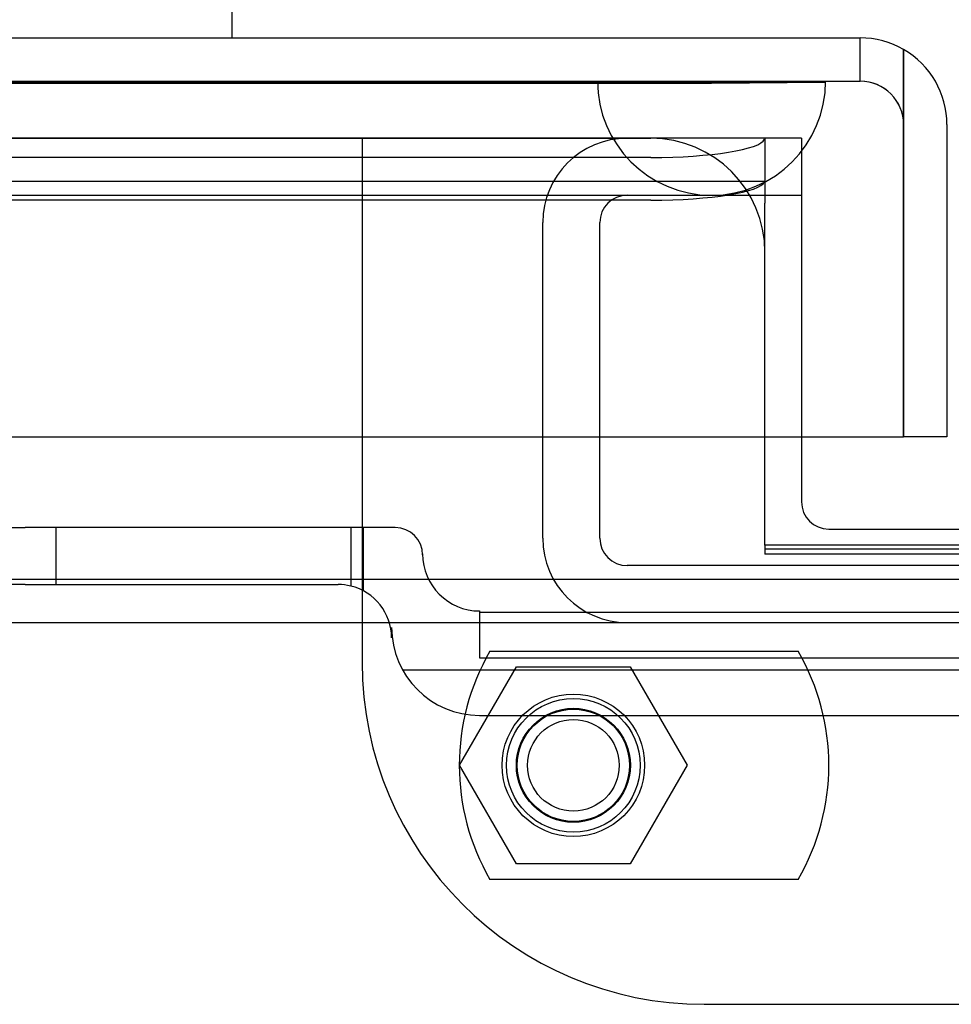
# Model space of a CAD drawing. Header units: inches. Extents: x 1 to 359, y -2 to 239.
# Tile 24 of 99: x 119.59 to 121.64, y 40.42 to 42.58. Entities that reach past the tile are written whole.
import ezdxf
from ezdxf.enums import TextEntityAlignment as Align
from ezdxf.lldxf.tags import DXFTag

# ---------------------------------------------------------------- set-up
doc = ezdxf.new("R2010")
doc.units = ezdxf.units.IN
doc.header["$MEASUREMENT"] = 0
for name, color, linetype in [('COM70098', 7, 'Continuous'), ('COM70220', 7, 'Continuous'), ('COM70739-9', 7, 'Continuous'), ('COM70838', 7, 'Continuous'), ('COM71195-6', 7, 'Continuous'), ('COM71302-1', 7, 'Continuous'), ('COM71303-1', 7, 'Continuous'), ('Default', 7, 'Continuous'), ('GSK87756', 7, 'Continuous'), ('HAN13068', 7, 'Continuous'), ('NTS86070', 7, 'Continuous'), ('SCC180005', 7, 'Continuous')]:
    doc.layers.add(name, color=color, linetype=linetype)
doc.styles.add('SEACAD_Times_New_Roman', font='times.ttf')
tags = doc.linetypes.add('HIDDEN2', pattern=[0.1875, 0.125, -0.0625]).pattern_tags.tags
tags[6:7] = [DXFTag(74, 4), DXFTag(75, 0), DXFTag(340, '0'), DXFTag(46, 0.0), DXFTag(50, 0.0), DXFTag(44, 0.0), DXFTag(45, 0.0)]
tags[4:5] = [DXFTag(74, 4), DXFTag(75, 0), DXFTag(340, '0'), DXFTag(46, 0.0), DXFTag(50, 0.0), DXFTag(44, 0.0), DXFTag(45, 0.0)]
doc.dimstyles.new('HAMMOND_(STH_-_540x360)', dxfattribs={"dimtxt": 2, "dimasz": 2.5, "dimexe": 1, "dimexo": 1, "dimgap": 0.5, "dimtad": 0, "dimtih": 1, "dimtoh": 1, "dimzin": 0, "dimdsep": 46, "dimtxsty": 'SEACAD_Times_New_Roman', "dimblk1": '_SE_FILLED', "dimblk2": '_SE_FILLED', "dimsah": 1, "dimcen": 1, "dimadec": 0, "dimazin": 0, "dimtfac": 0.8, "dimtofl": 0, "dimtmove": 0, "dimatfit": 3, "dimfxl": 1, "dimtolj": 1, "dimtzin": 0, "dimarcsym": 0})

# ---------------------------------------------------------------- blocks, each defined once
blk = doc.blocks.new('SE2')
at = {"layer": 'COM70098', "color": 7, "linetype": 'HIDDEN2'}
for p, q in [((120.3454, 42.3226), (120.3454, 41.1736)), ((121.3084, 42.3226), (120.9784, 42.3226)), ((121.3084, 42.3226), (121.3084, 41.6676)), ((121.0954, 40.4236), (124.5954, 40.4236))]:
    blk.add_line(p, q, dxfattribs=at)
at = {"layer": 'COM70098', "color": 7, "linetype": 'Continuous'}
for p, q in [((121.3084, 41.6676), (121.3084, 41.5256)), ((121.3684, 41.4656), (124.3224, 41.4656))]:
    blk.add_line(p, q, dxfattribs=at)
at = {"layer": 'COM70098', "color": 7, "linetype": 'HIDDEN2'}
blk.add_circle((120.8084, 40.9476), 0.1562, dxfattribs=at)
at = {"layer": 'COM70098', "color": 7, "linetype": 'Continuous'}
blk.add_arc((121.3684, 41.5256), 0.06, 180, 270, dxfattribs=at)
at = {"layer": 'COM70098', "color": 7, "linetype": 'HIDDEN2'}
blk.add_arc((121.0954, 41.1736), 0.75, 180, 270, dxfattribs=at)
at = {"layer": 'COM70220', "color": 7, "linetype": 'HIDDEN2'}
for p, q in [((100.3934, 42.4466), (120.8614, 42.4466)), ((120.8614, 42.4466), (121.3604, 42.4466)), ((120.8624, 42.4466), (120.8624, 42.4456)), ((121.3604, 42.4456), (121.3604, 42.4466)), ((100.3934, 42.4456), (120.8614, 42.4456)), ((100.3934, 42.4436), (120.8614, 42.4436)), ((120.8614, 42.4456), (121.3604, 42.4456)), ((120.8614, 42.4436), (121.1114, 42.4436)), ((120.8624, 42.4456), (121.1114, 42.4436)), ((121.1114, 42.4436), (121.3604, 42.4456)), ((100.3934, 42.1976), (120.8614, 42.1976)), ((120.8614, 42.1976), (121.1114, 42.1976))]:
    blk.add_line(p, q, dxfattribs=at)
blk.add_arc((121.1114, 42.4476), 0.25, 180, 0, dxfattribs=at)
at = {"layer": 'COM70739-9', "color": 7, "linetype": 'HIDDEN2'}
for p, q in [((121.1114, 42.1976), (121.3084, 42.1976)), ((120.7414, 41.4456), (120.7414, 42.1376)), ((120.8664, 41.4456), (120.8664, 42.1376)), ((124.7644, 41.3856), (120.9264, 41.3856))]:
    blk.add_line(p, q, dxfattribs=at)
for centre, radius, start, end in [((120.9264, 42.1376), 0.185, 90, 180), ((120.9264, 42.1376), 0.06, 90, 180), ((120.9264, 41.4456), 0.185, 180, 270), ((120.9264, 41.4456), 0.06, 180, 270)]:
    blk.add_arc(centre, radius, start, end, dxfattribs=at)
at = {"layer": 'COM70838', "color": 7, "linetype": 'HIDDEN2'}
for p, q in [((119.5185, 41.469), (119.6069, 41.469)), ((120.3203, 41.469), (119.6069, 41.469)), ((119.6744, 41.344), (119.6744, 41.469)), ((120.4179, 41.469), (120.3203, 41.469)), ((120.3203, 41.469), (120.3203, 41.3408)), ((120.3479, 41.469), (120.3479, 41.3303)), ((120.4779, 41.411), (120.4779, 41.409)), ((119.6069, 41.344), (119.5185, 41.344)), ((119.6069, 41.344), (120.2929, 41.344)), ((120.6029, 41.286), (120.6029, 41.1834)), ((120.6029, 41.2834), (121.8479, 41.2834)), ((120.4099, 41.227), (120.4099, 41.2501)), ((120.6029, 41.1834), (121.7229, 41.1834)), ((120.4338, 41.1571), (121.8479, 41.1571)), ((120.6029, 41.0571), (121.7229, 41.0571))]:
    blk.add_line(p, q, dxfattribs=at)
for centre, radius, start, end in [((120.4179, 41.409), 0.06, 0, 90), ((120.6029, 41.411), 0.125, 180, 270), ((120.2929, 41.227), 0.117, 76.4554, 90), ((120.2929, 41.227), 0.117, 0, 76.4554), ((120.6029, 41.2501), 0.193, 180, 270)]:
    blk.add_arc(centre, radius, start, end, dxfattribs=at)
at = {"layer": 'COM71195-6', "color": 7, "linetype": 'Continuous'}
for p, q in [((99.8174, 42.5426), (121.4374, 42.5426)), ((121.5323, 42.3526), (121.5323, 42.5171)), ((121.5324, 42.5171), (121.5324, 42.3526)), ((121.5323, 41.6676), (121.5323, 42.3526)), ((121.5324, 42.3526), (121.5324, 41.6676)), ((121.6274, 42.3526), (121.6274, 41.6676)), ((99.7225, 41.6676), (121.5323, 41.6676)), ((121.6274, 41.6676), (121.5324, 41.6676))]:
    blk.add_line(p, q, dxfattribs=at)
at = {"layer": 'COM71195-6', "color": 7, "linetype": 'HIDDEN2'}
for p, q in [((121.4374, 42.4476), (121.4374, 42.5426)), ((99.8174, 42.4476), (121.4374, 42.4476))]:
    blk.add_line(p, q, dxfattribs=at)
at = {"layer": 'COM71195-6', "color": 7, "linetype": 'Continuous'}
for start, end in [(60, 90), (0, 60)]:
    blk.add_arc((121.4374, 42.3526), 0.19, start, end, dxfattribs=at)
at = {"layer": 'COM71195-6', "color": 7, "linetype": 'HIDDEN2'}
blk.add_arc((121.4374, 42.3526), 0.095, 0, 90, dxfattribs=at)
at = {"layer": 'COM71195-6', "color": 7, "linetype": 'Continuous'}
blk.add_ellipse((121.4374, 42.3526), major_axis=(0, -0.19), ratio=0.999171, start_param=2.617994, end_param=3.141593, dxfattribs=at)
at = {"layer": 'COM71195-6', "color": 7, "linetype": 'HIDDEN2'}
blk.add_ellipse((121.4374, 42.3526), major_axis=(0, -0.095), ratio=0.999171, start_param=1.570796, end_param=3.141593, dxfattribs=at)
at = {"layer": 'COM71302-1', "color": 7, "linetype": 'HIDDEN2'}
for p, q in [((121.2284, 42.3229), (100.1904, 42.3229)), ((121.2284, 42.3227), (121.2278, 42.3207)), ((121.2284, 42.3229), (121.2284, 42.1799)), ((120.9784, 42.2804), (100.1904, 42.2804)), ((121.2281, 42.2279), (100.1904, 42.2279)), ((120.9784, 42.1869), (100.1904, 42.1869)), ((121.2284, 42.0726), (121.2284, 42.1799)), ((124.4624, 41.4219), (121.2284, 41.4219))]:
    blk.add_line(p, q, dxfattribs=at)
for centre in [(120.9784, 42.3238), (120.9784, 42.2303)]:
    blk.add_ellipse(centre, major_axis=(0.25, 0), ratio=0.173648, start_param=4.712389, end_param=6.211302, dxfattribs=at)
at = {"layer": 'COM71303-1', "color": 7, "linetype": 'HIDDEN2'}
for p, q in [((100.0954, 42.3226), (120.9784, 42.3226)), ((121.2284, 41.6676), (121.2284, 42.0726)), ((121.2284, 41.4307), (121.2284, 41.4109)), ((124.4624, 41.4109), (121.2284, 41.4109)), ((98.9104, 41.2606), (146.7804, 41.2606))]:
    blk.add_line(p, q, dxfattribs=at)
at = {"layer": 'COM71303-1', "color": 7, "linetype": 'Continuous'}
for p, q in [((121.2284, 41.4506), (121.2284, 41.6676)), ((121.2284, 41.4307), (121.2284, 41.4506)), ((124.4624, 41.4307), (121.2284, 41.4307)), ((98.9104, 41.3556), (146.7804, 41.3556))]:
    blk.add_line(p, q, dxfattribs=at)
at = {"layer": 'COM71303-1', "color": 7, "linetype": 'HIDDEN2'}
blk.add_arc((120.9784, 42.0726), 0.25, 0, 90, dxfattribs=at)
at = {"layer": 'GSK87756', "color": 7, "linetype": 'HIDDEN2'}
blk.add_circle((120.8084, 40.9476), 0.125, dxfattribs=at)
at = {"layer": 'HAN13068', "color": 7, "linetype": 'Continuous'}
blk.add_line((120.0603, 42.5426), (120.0603, 42.6255), dxfattribs=at)
at = {"layer": 'NTS86070', "color": 7, "linetype": 'HIDDEN2'}
for p, q in [((120.6254, 41.1976), (121.3014, 41.1976)), ((121.3014, 40.6976), (120.6254, 40.6976))]:
    blk.add_line(p, q, dxfattribs=at)
for radius in [0.1465, 0.125, 0.1005]:
    blk.add_circle((120.8084, 40.9476), radius, dxfattribs=at)
for centre, start, end in [((121.0584, 40.9476), 150, 210), ((120.8684, 40.9476), 330, 30)]:
    blk.add_arc(centre, 0.5, start, end, dxfattribs=at)
at = {"layer": 'SCC180005', "color": 7, "linetype": 'HIDDEN2'}
for p, q in [((120.559, 40.9476), (120.6837, 41.1636)), ((120.6837, 41.1636), (120.9331, 41.1636)), ((120.9331, 41.1636), (121.0578, 40.9476)), ((120.6837, 40.7316), (120.559, 40.9476)), ((121.0578, 40.9476), (120.9331, 40.7316)), ((120.9331, 40.7316), (120.6837, 40.7316))]:
    blk.add_line(p, q, dxfattribs=at)
blk.add_circle((120.8084, 40.9476), 0.123, dxfattribs=at)
blk = doc.blocks.new('DMBLK13')
at = {"layer": 'Default', "linetype": 'Continuous', "transparency": 16777216}
for points in [[(102.6904, 50.4365), (100.1904, 50.0198), (102.6904, 49.6032)], [(118.2414, 50.4365), (118.2414, 49.6032), (120.7414, 50.0198)]]:
    blk.add_hatch(color=7, dxfattribs=at).paths.add_polyline_path(points)
at = {"layer": 'Default', "color": 7, "linetype": 'Continuous', "transparency": 16777216}
for p, q in [((100.1904, 42.8866), (100.1904, 51.0198)), ((120.7414, 42.7916), (120.7414, 51.0198)), ((100.1904, 50.0198), (102.2067, 50.0198)), ((118.7252, 50.0198), (120.7414, 50.0198))]:
    blk.add_line(p, q, dxfattribs=at)
at = {"layer": 'Default', "color": 7, "linetype": 'Continuous', "transparency": 16777216, "style": 'SEACAD_Times_New_Roman'}
for s, p in [('20.55', (107.0536, 51.0198)), ('OPENNING', (102.9067, 48.0198))]:
    blk.add_text(s, height=2, dxfattribs=at).set_placement(p, align=Align.TOP_LEFT)
blk = doc.blocks.new('_SE_FILLED')
at = {"color": 0}
blk.add_line((0, 0), (-1, 0), dxfattribs=at)
blk.add_solid([(0, 0), (-1, -0.1665), (-1, 0.1665), (0, 0)], dxfattribs=at)

msp = doc.modelspace()

# ---------------------------------------------------------------- block references
at = {"layer": 'Default'}
msp.add_blockref('SE2', (0, 0), dxfattribs=at)

# ---------------------------------------------------------------- dimensions: what is measured, and where the dimension line sits
at = {"layer": 'Default', "color": 7, "linetype": 'Continuous'}
dim = msp.add_linear_dim(base=(100.1904, 50.0198), p1=(100.1904, 41.8866), p2=(120.7414, 41.7916), angle=359.7351, text='\\A1;<>\\POPENNING', dimstyle='HAMMOND_(STH_-_540x360)', dxfattribs=at)
dim.commit()
dim.dimension.update_dxf_attribs({"geometry": 'DMBLK13', "text_midpoint": (110.4659, 50.0198), "dimtype": 161})

doc.saveas('drawing.dxf')
